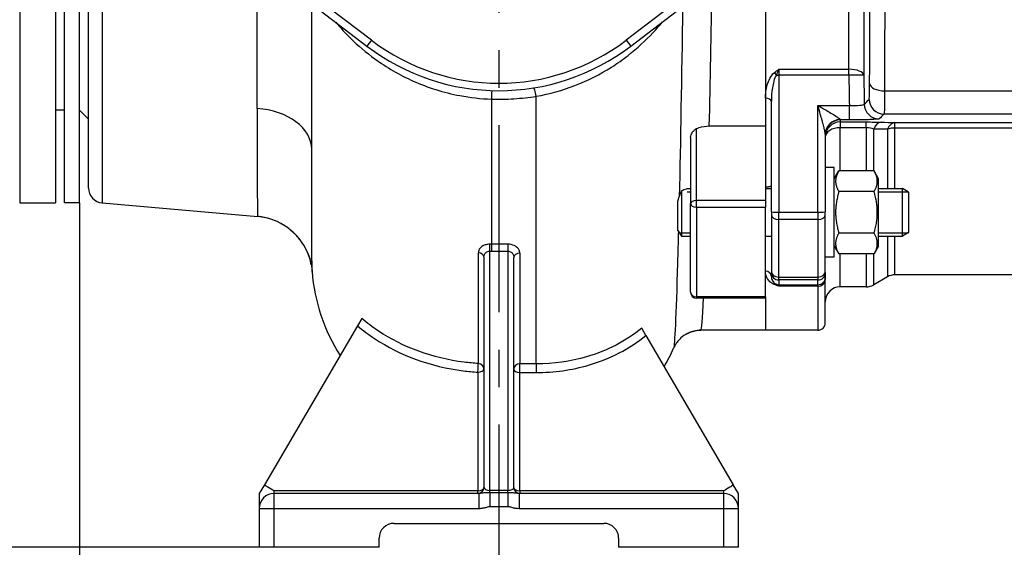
# Model space of a CAD drawing. Header units: millimetres. Extents: x 0 to 5940, y 0 to 4200.
# Tile 16 of 52: x 2385 to 2714, y 1551 to 1728. Entities that reach past the tile are written whole.
import ezdxf

# ---------------------------------------------------------------- set-up
doc = ezdxf.new("R2010")
doc.units = ezdxf.units.MM
doc.header["$LTSCALE"] = 50
doc.linetypes.add('MITTE', pattern=[2, 1.25, -0.25, 0.25, -0.25])
doc.layers.get('DEFPOINTS').update_dxf_attribs({"linetype": 'CONTINUOUS'})
for name, color, linetype in [('02-LINIE-035', 2, 'CONTINUOUS'), ('05-ACHSE', 1, 'MITTE'), ('06-MASSE1', 1, 'CONTINUOUS')]:
    doc.layers.add(name, color=color, linetype=linetype)
doc.styles.add('ACA_NORM', font='ROMANS.SHX')
doc.dimstyles.new('1-10', dxfattribs={"dimscale": 10, "dimtxt": 2.5, "dimasz": 3.5, "dimexe": 1, "dimexo": 0, "dimgap": 1, "dimtad": 1, "dimdec": 0, "dimzin": 0, "dimtxsty": 'ACA_NORM', "dimcen": 0, "dimadec": 0, "dimazin": 0, "dimtfac": 2.4, "dimtdec": 0, "dimtmove": 0, "dimatfit": 3, "dimfxl": 1, "dimtolj": 1, "dimtzin": 0, "dimarcsym": 0})

# ---------------------------------------------------------------- blocks, each defined once
blk = doc.blocks.new('*D2')
at = {"layer": '06-MASSE1', "color": 0, "lineweight": -2}
for p, q in [((3255.15, 1726.36), (3255.15, 1377.93)), ((2545.15, 1539.19), (2545.15, 1377.93)), ((3220.15, 1387.93), (2580.15, 1387.93))]:
    blk.add_line(p, q, dxfattribs=at)
at = {"layer": '06-MASSE1', "color": 0}
for points in [[(2580.15, 1393.77), (2580.15, 1382.1), (2545.15, 1387.93)], [(3220.15, 1393.77), (3220.15, 1382.1), (3255.15, 1387.93)]]:
    blk.add_solid(points, dxfattribs=at)
at = {"layer": 'DEFPOINTS', "color": 0}
for p in [(3255.15, 1726.36), (2545.15, 1539.19), (2545.15, 1387.93)]:
    blk.add_point(p, dxfattribs=at)
at = {"layer": '06-MASSE1', "color": 0, "insert": (2900.15, 1410.43), "char_height": 25, "attachment_point": 5, "style": 'ACA_NORM'}
blk.add_mtext('\\A1;W', dxfattribs=at)
blk = doc.blocks.new('*D1')
at = {"layer": '06-MASSE1', "color": 0, "lineweight": -2}
for p, q in [((2405.15, 1666.36), (2405.15, 1377.93)), ((2545.15, 1539.19), (2545.15, 1377.93)), ((2440.15, 1387.93), (2510.15, 1387.93))]:
    blk.add_line(p, q, dxfattribs=at)
at = {"layer": '06-MASSE1', "color": 0}
for points in [[(2440.15, 1393.77), (2440.15, 1382.1), (2405.15, 1387.93)], [(2510.15, 1393.77), (2510.15, 1382.1), (2545.15, 1387.93)]]:
    blk.add_solid(points, dxfattribs=at)
at = {"layer": 'DEFPOINTS', "color": 0}
for p in [(2405.15, 1666.36), (2545.15, 1539.19), (2545.15, 1387.93)]:
    blk.add_point(p, dxfattribs=at)
at = {"layer": '06-MASSE1', "color": 0, "insert": (2475.15, 1410.43), "char_height": 25, "attachment_point": 5, "style": 'ACA_NORM'}
blk.add_mtext('\\A1;140', dxfattribs=at)
blk = doc.blocks.new('*D5')
at = {"layer": '06-MASSE1', "color": 0, "lineweight": -2}
for p, q in [((2093.89, 1776.36), (2073.89, 1776.36)), ((2083.89, 1586.36), (2083.89, 1741.36)), ((2465.15, 1551.36), (2073.89, 1551.36))]:
    blk.add_line(p, q, dxfattribs=at)
at = {"layer": '06-MASSE1', "color": 0}
for points in [[(2078.06, 1741.36), (2089.72, 1741.36), (2083.89, 1776.36)], [(2078.06, 1586.36), (2089.72, 1586.36), (2083.89, 1551.36)]]:
    blk.add_solid(points, dxfattribs=at)
at = {"layer": 'DEFPOINTS', "color": 0}
for p in [(2083.89, 1776.36), (2093.89, 1776.36), (2465.15, 1551.36)]:
    blk.add_point(p, dxfattribs=at)
at = {"layer": '06-MASSE1', "color": 0, "insert": (2061.39, 1663.86), "char_height": 25, "attachment_point": 5, "rotation": 90, "style": 'ACA_NORM'}
blk.add_mtext('\\A1;225', dxfattribs=at)
blk = doc.blocks.new('*D6')
at = {"layer": '06-MASSE1', "color": 0, "lineweight": -2}
for p, q in [((2083.89, 1586.36), (2083.89, 1621.36)), ((2465.15, 1551.36), (2073.89, 1551.36)), ((2083.89, 1551.36), (2083.89, 1478.36)), ((2465.15, 1478.36), (2073.89, 1478.36)), ((2083.89, 1443.36), (2083.89, 1408.36))]:
    blk.add_line(p, q, dxfattribs=at)
at = {"layer": '06-MASSE1', "color": 0}
for points in [[(2078.06, 1586.36), (2089.72, 1586.36), (2083.89, 1551.36)], [(2078.06, 1443.36), (2089.72, 1443.36), (2083.89, 1478.36)]]:
    blk.add_solid(points, dxfattribs=at)
at = {"layer": 'DEFPOINTS', "color": 0}
for p in [(2465.15, 1551.36), (2083.89, 1478.36), (2465.15, 1478.36)]:
    blk.add_point(p, dxfattribs=at)
at = {"layer": '06-MASSE1', "color": 0, "insert": (2061.39, 1514.86), "char_height": 25, "attachment_point": 5, "rotation": 90, "style": 'ACA_NORM'}
blk.add_mtext('\\A1;73', dxfattribs=at)
blk = doc.blocks.new('*D8')
at = {"layer": '06-MASSE1', "color": 0, "lineweight": -2}
for p, q in [((3730.65, 2177.86), (3730.65, 1264.54)), ((2405.15, 1579.77), (2405.15, 1264.54)), ((3695.65, 1274.54), (2440.15, 1274.54))]:
    blk.add_line(p, q, dxfattribs=at)
at = {"layer": '06-MASSE1', "color": 0}
for points in [[(2440.15, 1280.38), (2440.15, 1268.71), (2405.15, 1274.54)], [(3695.65, 1280.38), (3695.65, 1268.71), (3730.65, 1274.54)]]:
    blk.add_solid(points, dxfattribs=at)
at = {"layer": 'DEFPOINTS', "color": 0}
for p in [(3730.65, 2177.86), (2405.15, 1579.77), (2405.15, 1274.54)]:
    blk.add_point(p, dxfattribs=at)
at = {"layer": '06-MASSE1', "color": 0, "insert": (3067.9, 1297.04), "char_height": 25, "attachment_point": 5, "style": 'ACA_NORM'}
blk.add_mtext('\\A1;1330', dxfattribs=at)

msp = doc.modelspace()

# ---------------------------------------------------------------- linework, layer by layer
at = {"layer": '02-LINIE-035'}
for p, q in [((2385.15, 1886.36), (2385.15, 1666.36)), ((2397.15, 1886.36), (2397.15, 1666.36)), ((2400.15, 1666.36), (2400.15, 1886.36)), ((2405.15, 1666.36), (2405.15, 1886.36)), ((2412.72, 1886.34), (2412.72, 1666.38)), ((2408.15, 1671.36), (2408.15, 1881.36)), ((2502.64, 1720.75), (2451.62, 1759.76)), ((2638.69, 1759.76), (2587.67, 1720.75)), ((2449.33, 1758.36), (2501.12, 1718.76)), ((2589.19, 1718.76), (2640.98, 1758.36)), ((2634.15, 1752.17), (2634.15, 1692.1)), ((2634.15, 1752.17), (2634.15, 1701.33)), ((2464.4, 1697.9), (2464.4, 1740.72)), ((2482.65, 1684.25), (2482.65, 1732.88)), ((2502.64, 1720.75), (2501.12, 1718.76)), ((2587.67, 1720.75), (2589.19, 1718.76)), ((2638.65, 1711.02), (2662, 1711.02)), ((2638.65, 1711.02), (2638.65, 1709.05)), ((2662, 1709.05), (2662, 1711.02)), ((2662, 1709.05), (2638.65, 1709.05)), ((2638.65, 1709.05), (2638.65, 1663.29)), ((2673.96, 1703.81), (2782.15, 1703.81)), ((2542.65, 1701.05), (2542.65, 1652.59)), ((2557.65, 1612.61), (2557.65, 1702)), ((2634.15, 1701.33), (2634.15, 1692.1)), ((2636.15, 1663.38), (2636.15, 1700.35)), ((2400.15, 1697.36), (2397.15, 1697.36)), ((2405.15, 1697.36), (2408.15, 1694.36)), ((2651.65, 1663.29), (2651.65, 1698.92)), ((2651.65, 1698.92), (2662.18, 1698.92)), ((2662.18, 1694.1), (2662.18, 1698.92)), ((2659.15, 1694.1), (2659.15, 1694.21)), ((2662.18, 1694.1), (2659.15, 1694.1)), ((2659.15, 1694.1), (2659.15, 1693.41)), ((2659.15, 1693.41), (2667.81, 1693.41)), ((2659.15, 1693.41), (2659.15, 1691.49)), ((2667.81, 1691.49), (2667.81, 1693.41)), ((2782.15, 1696.07), (2673.77, 1696.07)), ((2677.42, 1693.23), (2749.15, 1693.23)), ((2677.42, 1691.4), (2677.42, 1693.23)), ((2611.15, 1667.16), (2611.15, 1691.19)), ((2615.42, 1692.1), (2634.15, 1692.1)), ((2634.15, 1692.1), (2634.15, 1667.16)), ((2667.81, 1691.49), (2659.15, 1691.49)), ((2659.15, 1677.08), (2659.15, 1691.49)), ((2667.81, 1691.49), (2667.81, 1677.08)), ((2670.31, 1677.08), (2670.31, 1691.05)), ((2674.92, 1690.98), (2674.92, 1671.22)), ((2749.15, 1691.4), (2677.42, 1691.4)), ((2677.42, 1671.22), (2677.42, 1691.4)), ((2609.15, 1688.19), (2609.15, 1666.16)), ((2654.15, 1689.33), (2654.15, 1663.38)), ((2657.15, 1678.22), (2654.15, 1678.22)), ((2657.15, 1648.22), (2657.15, 1678.22)), ((2657.15, 1674.47), (2658.66, 1677.08)), ((2670.45, 1677.08), (2658.66, 1677.08)), ((2671.95, 1674.47), (2670.45, 1677.08)), ((2671.95, 1651.97), (2671.95, 1674.47)), ((2606.18, 1670.36), (2606.18, 1655.22)), ((2608.98, 1671.22), (2609.15, 1671.22)), ((2634.15, 1671.22), (2636.15, 1671.22)), ((2670.45, 1670.15), (2658.66, 1670.15)), ((2671.95, 1671.22), (2679.95, 1671.22)), ((2679.95, 1655.22), (2679.95, 1671.22)), ((2681.95, 1669.99), (2679.95, 1671.22)), ((2604.95, 1657.22), (2604.95, 1666.98)), ((2609.15, 1670.02), (2607.98, 1670.02)), ((2634.15, 1667.16), (2611.15, 1667.16)), ((2611.15, 1664.92), (2611.15, 1667.16)), ((2634.15, 1667.16), (2634.15, 1664.92)), ((2681.92, 1670.02), (2671.95, 1670.02)), ((2681.95, 1669.99), (2681.95, 1656.45)), ((2385.15, 1666.36), (2397.15, 1666.36)), ((2405.15, 1666.36), (2400.15, 1666.36)), ((2412.72, 1666.38), (2464.62, 1661.84)), ((2609.15, 1636.57), (2609.15, 1666.16)), ((2611.15, 1664.92), (2634.15, 1664.92)), ((2611.15, 1664.92), (2611.15, 1635)), ((2634.15, 1635), (2634.15, 1664.92)), ((2636.15, 1663.38), (2636.15, 1662.46)), ((2636.15, 1662.46), (2636.15, 1643.5)), ((2638.65, 1663.29), (2651.65, 1663.29)), ((2638.65, 1660.83), (2638.65, 1663.29)), ((2651.65, 1660.83), (2638.65, 1660.83)), ((2638.65, 1641.6), (2638.65, 1660.83)), ((2651.65, 1663.29), (2651.65, 1660.83)), ((2651.65, 1660.83), (2651.65, 1641.6)), ((2654.15, 1662.46), (2654.15, 1663.38)), ((2654.15, 1643.5), (2654.15, 1662.46)), ((2604.95, 1657.22), (2606.18, 1655.22)), ((2605.44, 1656.43), (2609.15, 1656.43)), ((2606.18, 1655.22), (2609.15, 1655.22)), ((2634.15, 1655.22), (2636.15, 1655.22)), ((2670.45, 1656.29), (2658.66, 1656.29)), ((2671.95, 1656.43), (2681.92, 1656.43)), ((2671.95, 1655.22), (2679.95, 1655.22)), ((2674.92, 1655.22), (2674.92, 1641.69)), ((2677.42, 1642.36), (2677.42, 1655.22)), ((2681.95, 1656.45), (2679.95, 1655.22)), ((2542.65, 1652.59), (2542.65, 1650.26)), ((2548.15, 1652.59), (2542.65, 1652.59)), ((2548.15, 1652.59), (2548.15, 1650.26)), ((2657.15, 1651.97), (2658.66, 1649.36)), ((2671.95, 1651.97), (2670.45, 1649.36)), ((2538.3, 1612.74), (2538.3, 1649.7)), ((2540.15, 1648.33), (2540.15, 1571.36)), ((2542.15, 1570.37), (2542.15, 1650.26)), ((2542.65, 1650.26), (2548.15, 1650.26)), ((2548.15, 1650.26), (2548.15, 1570.37)), ((2550.15, 1571.36), (2550.15, 1648.18)), ((2552.15, 1649.56), (2552.15, 1612.61)), ((2657.15, 1648.22), (2654.15, 1648.22)), ((2670.45, 1649.36), (2658.66, 1649.36)), ((2659.15, 1638.36), (2659.15, 1649.36)), ((2667.81, 1649.36), (2667.81, 1638.36)), ((2670.31, 1639.03), (2670.31, 1649.36)), ((2636.15, 1643.5), (2636.15, 1643.14)), ((2636.15, 1641.85), (2636.15, 1643.14)), ((2638.65, 1641.6), (2651.65, 1641.6)), ((2638.65, 1640.64), (2638.65, 1641.6)), ((2651.65, 1640.64), (2638.65, 1640.64)), ((2638.65, 1640.64), (2638.65, 1639.04)), ((2651.65, 1641.6), (2651.65, 1640.64)), ((2651.65, 1639.04), (2651.65, 1640.64)), ((2654.15, 1643.14), (2654.15, 1643.5)), ((2654.15, 1643.14), (2654.15, 1641.54)), ((2654.15, 1641.54), (2654.15, 1640.82)), ((2654.15, 1626.36), (2654.15, 1640.82)), ((2674.92, 1641.69), (2670.31, 1639.03)), ((2766.75, 1642.36), (2677.42, 1642.36)), ((2638.65, 1639.04), (2651.65, 1639.04)), ((2638.65, 1639.04), (2638.65, 1638.56)), ((2651.65, 1638.56), (2638.65, 1638.56)), ((2651.65, 1638.56), (2651.65, 1639.04)), ((2651.65, 1638.56), (2651.65, 1623.86)), ((2667.81, 1638.36), (2659.15, 1638.36)), ((2634.15, 1635), (2611.15, 1635)), ((2611.15, 1635), (2611.15, 1634.57)), ((2634.15, 1634.57), (2611.15, 1634.57)), ((2634.15, 1635), (2634.15, 1634.57)), ((2634.15, 1634.57), (2634.15, 1623.86)), ((2634.15, 1634.57), (2634.15, 1623.86)), ((2499.38, 1627.77), (2497.97, 1625.37)), ((2497.97, 1625.37), (2466.87, 1572.28)), ((2594.25, 1622.1), (2592.84, 1624.5)), ((2594.25, 1622.1), (2623.44, 1572.28)), ((2634.15, 1623.86), (2612.64, 1623.86)), ((2651.65, 1623.86), (2634.15, 1623.86)), ((2552.15, 1609.71), (2552.15, 1612.61)), ((2557.65, 1612.61), (2552.15, 1612.61)), ((2557.65, 1612.61), (2557.65, 1609.71)), ((2538.15, 1609.84), (2538.15, 1570.21)), ((2552.15, 1570.21), (2552.15, 1609.71)), ((2552.15, 1609.71), (2557.65, 1609.71)), ((2466.87, 1572.28), (2465.15, 1569.36)), ((2625.15, 1569.36), (2623.44, 1572.28)), ((2465.15, 1569.36), (2465.15, 1564.36)), ((2470.15, 1569.36), (2470.15, 1570.21)), ((2538.15, 1570.21), (2470.15, 1570.21)), ((2538.42, 1569.36), (2470.15, 1569.36)), ((2470.15, 1564.36), (2470.15, 1569.36)), ((2538.15, 1569.36), (2538.15, 1570.21)), ((2538.42, 1569.36), (2538.42, 1564.36)), ((2548.15, 1570.37), (2542.15, 1570.37)), ((2542.15, 1569.54), (2542.15, 1570.37)), ((2548.15, 1569.54), (2542.15, 1569.54)), ((2542.15, 1569.54), (2542.15, 1565.01)), ((2548.15, 1569.54), (2548.15, 1570.37)), ((2548.15, 1569.54), (2548.15, 1565.01)), ((2620.15, 1569.36), (2551.89, 1569.36)), ((2551.89, 1569.36), (2551.89, 1564.36)), ((2552.15, 1570.21), (2552.15, 1569.36)), ((2620.15, 1570.21), (2552.15, 1570.21)), ((2620.15, 1570.21), (2620.15, 1569.36)), ((2620.15, 1569.36), (2620.15, 1564.36)), ((2625.15, 1564.36), (2625.15, 1569.36)), ((2542.15, 1565.01), (2548.15, 1565.01)), ((2465.15, 1564.36), (2465.15, 1551.36)), ((2465.15, 1564.36), (2470.15, 1564.36)), ((2470.15, 1564.36), (2538.42, 1564.36)), ((2470.15, 1551.36), (2470.15, 1564.36)), ((2551.89, 1564.36), (2620.15, 1564.36)), ((2620.15, 1564.36), (2625.15, 1564.36)), ((2620.15, 1564.36), (2620.15, 1551.36)), ((2625.15, 1551.36), (2625.15, 1564.36)), ((2510.15, 1559.36), (2580.15, 1559.36)), ((2505.15, 1551.36), (2505.15, 1554.36)), ((2585.15, 1554.36), (2585.15, 1551.36)), ((2470.15, 1551.36), (2465.15, 1551.36)), ((2505.15, 1551.36), (2470.15, 1551.36)), ((2620.15, 1551.36), (2585.15, 1551.36)), ((2625.15, 1551.36), (2620.15, 1551.36))]:
    msp.add_line(p, q, dxfattribs=at)
for centre, radius, start, end in [((2545.15, 1776.36), 70, 232.6006, 307.3994), ((2545.15, 1776.36), 72.5, 232.6006, 307.3994), ((2413.15, 1671.36), 5, 180, 265), ((2542.65, 1647.83), 60, 184.1952, 212.6791), ((2677.42, 1637.36), 5, 90, 120), ((2659.15, 1633.36), 5, 90, 180), ((2667.81, 1643.36), 5, 270, 300), ((2611.15, 1636.57), 2, 180, 270), ((2651.65, 1626.36), 2.5, 270, 0), ((2557.65, 1637.83), 50, 328.5621, 336.5066), ((2470.15, 1564.36), 5, 90, 180), ((2538.15, 1571.36), 2, 270, 0), ((2552.15, 1571.36), 2, 180, 270), ((2620.15, 1564.36), 5, 0, 90), ((2510.15, 1554.36), 5, 90, 180), ((2580.15, 1554.36), 5, 0, 90)]:
    msp.add_arc(centre, radius, start, end, dxfattribs=at)
for centre, major_axis, ratio, start_param, end_param in [((2637.11, 1708.99), (1.26, -1.55), 0.292558, 1.378031, 1.915679), ((2662, 1708.88), (5, 0), 0.428436, 0.038634, 1.570371), ((2638.65, 1709.14), (2.5, 0), 0.034899, 4.361619, 4.712389), ((2662, 1708.88), (5, 0.08), 0.034895, 0.034928, 1.570226), ((2664.14, 1736.19), (-0.77, 93.07), 0.026571, 1.866389, 1.982535), ((2542.65, 1698.9), (0.16, 5), 0.015393, 0, 1.125776), ((2557.65, 1699.87), (-0.81, 4.93), 0.07571, 5.146214, 6.283185), ((2673.96, 1706.23), (-5, 0), 0.483671, 0.039884, 1.571182), ((2634.15, 1700.35), (2, 0), 0.491963, 0, 1.570796), ((2673.77, 1701.07), (3.57, -3.5), 0.998807, 3.937737, 5.487041), ((2462.65, 1684.25), (20, 0), 0.685198, 0, 1.48353), ((2672.16, 1699.43), (3.57, -3.5), 0.998808, 3.93803, 5.486748), ((2659.15, 1689.33), (-5, 0), 0.976381, 4.712389, 6.283185), ((2659.15, 1689.1), (-5, 0), 0.999391, 4.712389, 6.283185), ((2659.15, 1688.42), (-5, 0), 0.999391, 4.712389, 6.283185), ((2672.81, 1688.36), (0.13, 5), 0.603803, 0.043795, 1.018579), ((2677.42, 1688.23), (0.13, 5), 0.609243, 0.044025, 1.005768), ((2659.15, 1688.42), (-5, 0), 0.61497, 4.712389, 6.283185), ((2677.42, 1688.23), (-5, 0), 0.63399, 4.712389, 5.235988), ((2611.15, 1666.16), (-2, 0), 0.5, 4.712389, 6.283185), ((2611.15, 1666.16), (-2, 0), 0.619112, 0, 1.570796), ((2462.88, 1641.91), (-19.98, 0.89), 0.999987, 3.594593, 4.669653), ((2638.65, 1663.38), (-2.5, 0), 0.034899, 0, 1.570796), ((2638.65, 1662.46), (-2.5, 0), 0.650865, 0, 1.570796), ((2651.65, 1663.38), (2.5, 0), 0.034899, 4.712389, 6.283185), ((2651.65, 1662.46), (2.5, 0), 0.650865, 4.712389, 6.283185), ((2542.15, 1651.25), (-0.01, -2), 0.004192, 1.053506, 2.310907), ((2538.15, 1648.33), (2, 0), 0.689432, 0, 1.498152), ((2552.15, 1648.18), (-2, 0), 0.68961, 4.712389, 6.283185), ((2634.15, 1641.85), (2, 0), 0.870616, 0, 1.570796), ((2638.65, 1643.5), (-2.5, 0), 0.759194, 0, 1.570796), ((2638.65, 1643.14), (-2.5, 0), 0.999391, 0, 1.570796), ((2651.65, 1643.5), (2.5, 0), 0.759194, 4.712389, 6.283185), ((2651.65, 1643.14), (2.5, 0), 0.999391, 4.712389, 6.283185), ((2651.65, 1641.54), (2.5, 0), 0.999391, 4.712389, 6.283185), ((2651.65, 1640.82), (2.5, 0), 0.903572, 4.712389, 6.283185), ((2637.11, 1637.32), (0.73, 1.86), 0.603842, 0.041128, 0.578776), ((2638.65, 1641.54), (2.5, 0), 0.999391, 4.361619, 4.712389), ((2611.15, 1636.57), (-2, 0), 0.785302, 0, 1.570796), ((2538.15, 1610.99), (0.12, 2), 0.041992, 4.100825, 5.779704), ((2538.15, 1610.99), (2, 0), 0.575177, 4.712389, 6.283185), ((2538.15, 1610.99), (2, 0), 0.87544, 0, 1.498152), ((2552.15, 1610.86), (-2, 0), 0.875397, 4.712389, 6.283185), ((2552.15, 1610.86), (-2, 0), 0.575177, 0, 1.570796), ((2538.15, 1571.36), (2, 0), 0.575177, 4.712389, 6.283185), ((2542.15, 1571.36), (-2, 0), 0.49454, 0, 1.570796), ((2548.15, 1571.36), (-2, 0), 0.49454, 1.570796, 3.141593), ((2552.15, 1571.36), (-2, 0), 0.575177, 0, 1.570796)]:
    msp.add_ellipse(centre, major_axis=major_axis, ratio=ratio, start_param=start_param, end_param=end_param, dxfattribs=at)
for points, knots in [([(2673.96, 1848.91), (2673.97, 1837.76), (2673.97, 1826.07), (2673.98, 1813.87), (2673.98, 1807.76), (2673.98, 1801.48), (2673.98, 1795.2), (2673.98, 1788.92), (2673.98, 1782.64), (2673.98, 1776.36), (2673.98, 1770.08), (2673.98, 1763.8), (2673.98, 1757.52), (2673.98, 1751.24), (2673.98, 1744.96), (2673.98, 1738.86), (2673.97, 1726.65), (2673.97, 1714.96), (2673.96, 1703.81)], [0, 0, 0, 0, 0.25, 0.25, 0.25, 0.375, 0.375, 0.375, 0.5, 0.5, 0.5, 0.625, 0.625, 0.625, 0.75, 0.75, 0.75, 1, 1, 1, 1]), ([(2668.96, 1706.13), (2668.97, 1716.93), (2668.98, 1728.24), (2668.98, 1740.06), (2668.98, 1745.97), (2668.98, 1752.05), (2668.98, 1758.13), (2668.99, 1764.2), (2668.99, 1770.28), (2668.99, 1776.36), (2668.99, 1782.44), (2668.99, 1788.52), (2668.98, 1794.6), (2668.98, 1800.68), (2668.98, 1806.75), (2668.98, 1812.66), (2668.98, 1824.47), (2668.97, 1835.78), (2668.96, 1846.58)], [0, 0, 0, 0, 0.25, 0.25, 0.25, 0.375, 0.375, 0.375, 0.5, 0.5, 0.5, 0.624995, 0.624995, 0.624995, 0.749993, 0.749993, 0.749993, 1, 1, 1, 1]), ([(2662, 1711.02), (2661.99, 1721.27), (2661.98, 1731.87), (2661.98, 1742.79), (2661.97, 1748.26), (2661.97, 1753.8), (2661.97, 1759.43), (2661.97, 1765.07), (2661.97, 1770.7), (2661.97, 1776.3), (2661.97, 1787.51), (2661.97, 1798.64), (2661.98, 1809.69), (2661.98, 1820.74), (2661.99, 1831.44), (2662, 1841.69)], [0, 0, 0, 0, 0.25, 0.25, 0.25, 0.375, 0.375, 0.375, 0.5, 0.5, 0.5, 0.75, 0.75, 0.75, 1, 1, 1, 1]), ([(2666.99, 1843.75), (2666.98, 1833.18), (2666.98, 1822.14), (2666.97, 1810.74), (2666.97, 1799.34), (2666.97, 1787.86), (2666.97, 1776.3), (2666.97, 1770.52), (2666.97, 1764.71), (2666.97, 1758.9), (2666.97, 1753.09), (2666.97, 1747.37), (2666.97, 1741.74), (2666.98, 1730.47), (2666.98, 1719.54), (2666.99, 1708.97)], [0, 0, 0, 0, 0.249987, 0.249987, 0.249987, 0.499999, 0.499999, 0.499999, 0.625005, 0.625005, 0.625005, 0.75, 0.75, 0.75, 1, 1, 1, 1]), ([(2490.73, 1726.71), (2492.21, 1724.93), (2493.87, 1723.11), (2498.1, 1718.96), (2500.81, 1716.64), (2507.62, 1711.69), (2511.91, 1709.16), (2521.44, 1704.91), (2526.71, 1703.24), (2535.61, 1701.56), (2539.13, 1701.17), (2542.65, 1701.05)], [-7.000058, -7.000058, -7.000058, -7.000058, -5.998739, -5.998739, -4.674995, -4.674995, -2.957316, -2.957316, -1.146738, -1.146738, 0, 0, 0, 0]), ([(2557.65, 1702), (2562.05, 1702.77), (2566.4, 1703.98), (2574.88, 1707.25), (2578.99, 1709.34), (2584.71, 1712.97), (2586.58, 1714.29), (2591.4, 1718.05), (2594.16, 1720.61), (2597.75, 1724.43), (2598.83, 1725.68), (2599.84, 1726.9)], [-7.836818, -7.836818, -7.836818, -7.836818, -6.364555, -6.364555, -4.8351, -4.8351, -4.0452, -4.0452, -2.675304, -2.675304, -2.01948, -2.01948, -2.01948, -2.01948]), ([(2634.15, 1701.33), (2634.15, 1702.84), (2634.36, 1704.33), (2634.78, 1705.79), (2635, 1706.52), (2635.27, 1707.26), (2635.64, 1707.96), (2636.01, 1708.66), (2636.46, 1709.34), (2637.11, 1709.87)], [0, 0, 0, 0, 0.5, 0.5, 0.5, 0.75, 0.75, 0.75, 1, 1, 1, 1]), ([(2637.11, 1709.87), (2637.6, 1710.26), (2638.12, 1710.64), (2638.64, 1711.01), (2638.65, 1711.02), (2638.65, 1711.02), (2638.65, 1711.02)], [0, 0, 0, 0, 0.99332, 0.99332, 0.99332, 1, 1, 1, 1]), ([(2638.65, 1711.02), (2638.65, 1711.02), (2638.65, 1711.01), (2638.65, 1711.01), (2638.37, 1710.39), (2638.08, 1709.73), (2637.8, 1709.06)], [0, 0, 0, 0, 0.00645, 0.00645, 0.00645, 1, 1, 1, 1]), ([(2637.8, 1709.06), (2637.39, 1708.47), (2637.17, 1707.78), (2636.98, 1707.11), (2636.97, 1707.06), (2636.95, 1707.02), (2636.94, 1706.97), (2636.75, 1706.29), (2636.61, 1705.59), (2636.5, 1704.9), (2636.5, 1704.86), (2636.49, 1704.82), (2636.48, 1704.78), (2636.26, 1703.31), (2636.15, 1701.83), (2636.15, 1700.35)], [0, 0, 0, 0, 0.234382, 0.234382, 0.234382, 0.25, 0.25, 0.25, 0.486601, 0.486601, 0.486601, 0.5, 0.5, 0.5, 1, 1, 1, 1]), ([(2668.77, 1700.97), (2668.83, 1701.03), (2668.88, 1701.55), (2668.91, 1702.44), (2668.93, 1702.84), (2668.94, 1703.32), (2668.95, 1703.87), (2668.96, 1704.54), (2668.96, 1705.3), (2668.96, 1706.13)], [0, 0, 0, 0, 0.499378, 0.499378, 0.499378, 0.724627, 0.724627, 0.724627, 1, 1, 1, 1]), ([(2673.96, 1703.81), (2673.96, 1701.53), (2673.94, 1699.61), (2673.91, 1698.28), (2673.87, 1696.94), (2673.83, 1696.16), (2673.77, 1696.07)], [0, 0, 0, 0, 0.499805, 0.499805, 0.499805, 1, 1, 1, 1]), ([(2542.65, 1701.05), (2545.16, 1700.97), (2547.68, 1701.01), (2552.69, 1701.33), (2555.18, 1701.61), (2557.65, 1702)], [-1.50675, -1.50675, -1.50675, -1.50675, -0.753375, -0.753375, 0, 0, 0, 0]), ([(2464.4, 1697.9), (2464.4, 1689.55), (2464.42, 1682.39), (2464.48, 1670.46), (2464.52, 1666.04), (2464.58, 1662.51), (2464.6, 1661.87), (2464.62, 1661.84)], [-26.289948, -26.289948, -26.289948, -26.289948, -22.254022, -22.254022, -17.768744, -17.768744, -15.391489, -15.391489, -15.391489, -15.391489]), ([(2651.65, 1698.92), (2652.5, 1698.43), (2653.34, 1697.95), (2654.16, 1697.48), (2654.79, 1697.11), (2655.43, 1696.74), (2656.04, 1696.38), (2656.19, 1696.29), (2656.34, 1696.2), (2656.48, 1696.12), (2657.02, 1695.79), (2657.55, 1695.48), (2658.02, 1695.17), (2658.13, 1695.1), (2658.24, 1695.02), (2658.35, 1694.95), (2658.79, 1694.65), (2659.15, 1694.36), (2659.15, 1694.21)], [0, 0, 0, 0, 0.282947, 0.282947, 0.282947, 0.5, 0.5, 0.5, 0.553468, 0.553468, 0.553468, 0.75, 0.75, 0.75, 0.797842, 0.797842, 0.797842, 1, 1, 1, 1]), ([(2654.15, 1689.33), (2654.15, 1689.65), (2654.06, 1690.09), (2653.96, 1690.54), (2653.95, 1690.61), (2653.93, 1690.68), (2653.92, 1690.75), (2653.91, 1690.8), (2653.9, 1690.84), (2653.89, 1690.89), (2653.84, 1691.08), (2653.79, 1691.27), (2653.75, 1691.46), (2653.6, 1692.05), (2653.43, 1692.66), (2653.26, 1693.27), (2653.21, 1693.48), (2653.15, 1693.69), (2653.09, 1693.89), (2652.9, 1694.6), (2652.69, 1695.31), (2652.49, 1696.02), (2652.21, 1696.98), (2651.93, 1697.95), (2651.65, 1698.92)], [0, 0, 0, 0, 0.151458, 0.151458, 0.151458, 0.174623, 0.174623, 0.174623, 0.189563, 0.189563, 0.189563, 0.25, 0.25, 0.25, 0.437254, 0.437254, 0.437254, 0.5, 0.5, 0.5, 0.712215, 0.712215, 0.712215, 1, 1, 1, 1]), ([(2662.18, 1698.92), (2663.48, 1698.89), (2664.74, 1698.92), (2666.57, 1699.07), (2667.12, 1699.19), (2667.17, 1699.33)], [0, 0, 0, 0, 0.5, 0.5, 1, 1, 1, 1]), ([(2672.16, 1694.43), (2672.07, 1694.34), (2670.96, 1694.26), (2669.13, 1694.19), (2667.29, 1694.13), (2664.76, 1694.1), (2662.18, 1694.1)], [0, 0, 0, 0, 0.5, 0.5, 0.5, 1, 1, 1, 1]), ([(2609.15, 1688.19), (2609.15, 1688.19), (2609.15, 1688.2), (2609.15, 1688.2), (2609.15, 1688.21), (2609.15, 1688.22), (2609.16, 1688.23), (2609.16, 1688.25), (2609.16, 1688.26), (2609.16, 1688.28), (2609.16, 1688.3), (2609.17, 1688.44), (2609.19, 1688.56), (2609.28, 1688.94), (2609.38, 1689.2), (2609.62, 1689.7), (2609.78, 1689.95), (2610.18, 1690.47), (2610.44, 1690.74), (2610.87, 1691.04), (2611.01, 1691.12), (2611.15, 1691.19)], [-0.4758498, -0.4758498, -0.4758498, -0.4758498, -0.4757085, -0.4757085, -0.4729926, -0.4729926, -0.4705151, -0.4705151, -0.4673175, -0.4673175, -0.4606778, -0.4606778, -0.4186502, -0.4186502, -0.3323983, -0.3323983, -0.2465763, -0.2465763, -0.1364584, -0.1364584, -0.088241, -0.088241, -0.088241, -0.088241]), ([(2611.15, 1691.19), (2611.43, 1691.31), (2611.71, 1691.42), (2613.08, 1691.9), (2614.24, 1692.1), (2615.42, 1692.1)], [-0.4450308, -0.4450308, -0.4450308, -0.4450308, -0.3524698, -0.3524698, 0, 0, 0, 0]), ([(2482.82, 1643.44), (2482.8, 1643.6), (2482.79, 1644.25), (2482.75, 1647.94), (2482.71, 1652.9), (2482.67, 1666.45), (2482.65, 1674.64), (2482.65, 1684.25)], [15.737534, 15.737534, 15.737534, 15.737534, 17.768744, 17.768744, 22.254022, 22.254022, 26.289948, 26.289948, 26.289948, 26.289948]), ([(2605.38, 1668.36), (2605.43, 1668.54), (2605.49, 1668.71), (2605.67, 1669.2), (2605.79, 1669.51), (2606, 1669.98), (2606.08, 1670.14), (2606.16, 1670.32), (2606.17, 1670.34), (2606.18, 1670.36)], [-0.6464318, -0.6464318, -0.6464318, -0.6464318, -0.5881858, -0.5881858, -0.4825965, -0.4825965, -0.4280073, -0.4280073, -0.4209226, -0.4209226, -0.4209226, -0.4209226]), ([(2606.18, 1670.36), (2606.63, 1670.75), (2607.17, 1670.98), (2608.16, 1671.19), (2608.56, 1671.22), (2608.98, 1671.22)], [-1.0253425, -1.0253425, -1.0253425, -1.0253425, -0.7898438, -0.7898438, -0.6433496, -0.6433496, -0.6433496, -0.6433496]), ([(2634.15, 1671.68), (2634.23, 1671.68), (2634.3, 1671.68), (2634.52, 1671.69), (2634.66, 1671.71), (2634.98, 1671.75), (2635.15, 1671.79), (2635.52, 1671.87), (2635.72, 1671.92), (2636.04, 1671.98), (2636.14, 1671.98), (2636.15, 1671.94), (2636.15, 1671.94), (2636.15, 1671.94)], [0.7354672, 0.7354672, 0.7354672, 0.7354672, 0.7615757, 0.7615757, 0.8141673, 0.8141673, 0.8899261, 0.8899261, 1.0068289, 1.0068289, 1.136523, 1.136523, 1.142617, 1.142617, 1.142617, 1.142617]), ([(2482.51, 1645.73), (2482.39, 1646.34), (2482.31, 1647.07), (2481.18, 1650.04), (2480.73, 1651.38), (2478.41, 1654.56), (2477.58, 1655.57), (2475.56, 1657.41), (2474.6, 1658.18), (2471.59, 1660.04), (2469.17, 1661.11), (2465.8, 1661.71), (2465.21, 1661.78), (2464.62, 1661.84)], [35.04358824, 35.04358824, 35.04358824, 35.04358824, 35.05030096, 35.05030096, 35.05368661, 35.05368661, 35.05494324, 35.05494324, 35.05574562, 35.05574562, 35.05696151, 35.05696151, 35.05720917, 35.05720917, 35.05720917, 35.05720917]), ([(2605.1, 1657.05), (2605, 1653.24), (2604.91, 1649.68), (2604.29, 1628.62), (2603.81, 1618.6), (2603.51, 1617.9)], [31.024398, 31.024398, 31.024398, 31.024398, 32.78274, 32.78274, 42.282358, 42.282358, 42.282358, 42.282358]), ([(2542.17, 1652.6), (2541.91, 1652.6), (2541.65, 1652.58), (2540.99, 1652.49), (2540.61, 1652.38), (2539.68, 1652), (2539.2, 1651.65), (2538.49, 1650.78), (2538.3, 1650.24), (2538.3, 1649.7)], [0, 0, 0, 0, 0.079664, 0.079664, 0.2071265, 0.2071265, 0.4110663, 0.4110663, 0.6373122, 0.6373122, 0.6373122, 0.6373122]), ([(2542.65, 1652.59), (2542.63, 1652.59), (2542.61, 1652.59), (2542.56, 1652.59), (2542.53, 1652.59), (2542.45, 1652.59), (2542.39, 1652.59), (2542.29, 1652.6), (2542.23, 1652.6), (2542.17, 1652.6)], [0, 0, 0, 0, 0.00625006, 0.00625006, 0.01625015, 0.01625015, 0.03225029, 0.03225029, 0.05000045, 0.05000045, 0.05000045, 0.05000045]), ([(2552.15, 1649.56), (2552.15, 1649.75), (2552.13, 1649.94), (2552, 1650.44), (2551.86, 1650.73), (2551.34, 1651.45), (2550.88, 1651.83), (2549.68, 1652.42), (2548.91, 1652.59), (2548.15, 1652.59)], [0, 0, 0, 0, 0.0801102, 0.0801102, 0.2082865, 0.2082865, 0.4133686, 0.4133686, 0.6408816, 0.6408816, 0.6408816, 0.6408816]), ([(2481.23, 1649.86), (2482.01, 1648.06), (2482.17, 1647.24), (2482.52, 1645.77), (2482.59, 1645.33), (2482.69, 1644.64), (2482.72, 1644.42), (2482.76, 1644.04), (2482.78, 1643.9), (2482.8, 1643.66), (2482.81, 1643.57), (2482.81, 1643.48), (2482.81, 1643.46), (2482.82, 1643.44)], [15.3869573, 15.3869573, 15.3869573, 15.3869573, 15.4422556, 15.4422556, 15.512371, 15.512371, 15.579521, 15.579521, 15.6496365, 15.6496365, 15.7197519, 15.7197519, 15.7375345, 15.7375345, 15.7375345, 15.7375345]), ([(2540.15, 1648.33), (2540.15, 1648.7), (2540.25, 1649.06), (2540.62, 1649.64), (2540.87, 1649.87), (2541.35, 1650.12), (2541.55, 1650.19), (2541.89, 1650.25), (2542.02, 1650.26), (2542.15, 1650.26)], [-0.6373122, -0.6373122, -0.6373122, -0.6373122, -0.4110663, -0.4110663, -0.2071265, -0.2071265, -0.079664, -0.079664, 0, 0, 0, 0]), ([(2542.15, 1650.26), (2542.21, 1650.26), (2542.27, 1650.26), (2542.39, 1650.26), (2542.44, 1650.26), (2542.53, 1650.26), (2542.56, 1650.26), (2542.61, 1650.26), (2542.63, 1650.26), (2542.65, 1650.26)], [-0.05000045, -0.05000045, -0.05000045, -0.05000045, -0.03225029, -0.03225029, -0.01625015, -0.01625015, -0.00625006, -0.00625006, 0, 0, 0, 0]), ([(2548.15, 1650.26), (2548.53, 1650.26), (2548.92, 1650.14), (2549.52, 1649.73), (2549.75, 1649.47), (2550.01, 1648.98), (2550.08, 1648.78), (2550.14, 1648.44), (2550.15, 1648.31), (2550.15, 1648.18)], [-0.6408816, -0.6408816, -0.6408816, -0.6408816, -0.4133686, -0.4133686, -0.2082865, -0.2082865, -0.0801102, -0.0801102, 0, 0, 0, 0]), ([(2637.11, 1639.12), (2636.45, 1639.37), (2636.02, 1639.7), (2635.65, 1640.05), (2635.28, 1640.4), (2635.01, 1640.77), (2634.79, 1641.15), (2634.36, 1641.92), (2634.15, 1642.74), (2634.15, 1643.59)], [0, 0, 0, 0, 0.25, 0.25, 0.25, 0.5, 0.5, 0.5, 1, 1, 1, 1]), ([(2636.15, 1641.85), (2636.15, 1641.36), (2636.26, 1640.89), (2636.49, 1640.45), (2636.49, 1640.43), (2636.5, 1640.42), (2636.51, 1640.41), (2636.62, 1640.2), (2636.76, 1639.99), (2636.94, 1639.79), (2636.96, 1639.78), (2636.97, 1639.77), (2636.98, 1639.75), (2637.17, 1639.55), (2637.39, 1639.36), (2637.8, 1639.19)], [0, 0, 0, 0, 0.5, 0.5, 0.5, 0.515316, 0.515316, 0.515316, 0.75, 0.75, 0.75, 0.766696, 0.766696, 0.766696, 1, 1, 1, 1]), ([(2638.65, 1638.56), (2638.65, 1638.56), (2638.65, 1638.57), (2638.64, 1638.57), (2638.12, 1638.74), (2637.6, 1638.92), (2637.11, 1639.12)], [0, 0, 0, 0, 0.00668, 0.00668, 0.00668, 1, 1, 1, 1]), ([(2637.8, 1639.19), (2638.08, 1639.07), (2638.37, 1638.86), (2638.65, 1638.57), (2638.65, 1638.57), (2638.65, 1638.56), (2638.65, 1638.56)], [0, 0, 0, 0, 0.99355, 0.99355, 0.99355, 1, 1, 1, 1]), ([(2538.3, 1612.74), (2536.72, 1612.83), (2535.13, 1612.98), (2523.11, 1614.5), (2513.13, 1618.12), (2502.96, 1624.89), (2501.11, 1626.28), (2499.38, 1627.77)], [0, 0, 0, 0, 0.492075, 0.492075, 3.747305, 3.747305, 4.520869, 4.520869, 4.520869, 4.520869]), ([(2497.97, 1625.37), (2499.75, 1623.84), (2501.65, 1622.41), (2512.14, 1615.41), (2522.46, 1611.66), (2534.88, 1610.09), (2536.52, 1609.94), (2538.15, 1609.84)], [-4.515734, -4.515734, -4.515734, -4.515734, -3.747305, -3.747305, -0.492075, -0.492075, 0, 0, 0, 0]), ([(2592.84, 1624.5), (2587.65, 1620.28), (2581.31, 1617), (2569.08, 1613.43), (2563.32, 1612.61), (2557.65, 1612.61)], [13.245892, 13.245892, 13.245892, 13.245892, 15.516871, 15.516871, 17.284641, 17.284641, 17.284641, 17.284641]), ([(2557.65, 1609.71), (2563.55, 1609.71), (2569.54, 1610.56), (2582.26, 1614.29), (2588.85, 1617.7), (2594.25, 1622.1)], [-17.284641, -17.284641, -17.284641, -17.284641, -15.516871, -15.516871, -13.245999, -13.245999, -13.245999, -13.245999]), ([(2610.2, 1623.56), (2609.16, 1623.29), (2608.26, 1622.89), (2606.65, 1621.93), (2606.02, 1621.38), (2605.06, 1620.41), (2604.74, 1619.99), (2604.23, 1619.26), (2604.04, 1618.96), (2603.75, 1618.43), (2603.65, 1618.21), (2603.54, 1617.97), (2603.53, 1617.93), (2603.51, 1617.9)], [-42.6519244, -42.6519244, -42.6519244, -42.6519244, -42.5928957, -42.5928957, -42.5189824, -42.5189824, -42.4450692, -42.4450692, -42.3711559, -42.3711559, -42.2972426, -42.2972426, -42.282358, -42.282358, -42.282358, -42.282358]), ([(2607.68, 1622.54), (2607.97, 1622.71), (2608.28, 1622.86), (2609.59, 1623.44), (2610.79, 1623.76), (2612.23, 1623.85), (2612.44, 1623.86), (2612.64, 1623.86)], [42.170118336, 42.170118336, 42.170118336, 42.170118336, 42.172155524, 42.172155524, 42.178053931, 42.178053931, 42.179014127, 42.179014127, 42.179014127, 42.179014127]), ([(2612.64, 1623.86), (2612.63, 1623.86), (2612.63, 1623.86), (2611.81, 1623.86), (2610.99, 1623.75), (2610.2, 1623.56)], [-1.1626686, -1.1626686, -1.1626686, -1.1626686, -1.1608815, -1.1608815, -0.9155392, -0.9155392, -0.9155392, -0.9155392]), ([(2470.15, 1570.21), (2469.48, 1570.56), (2468.73, 1570.94), (2467.62, 1571.67), (2467.22, 1571.97), (2466.87, 1572.28)], [0, 0, 0, 0, 0.2408513, 0.2408513, 0.3908869, 0.3908869, 0.3908869, 0.3908869]), ([(2623.44, 1572.28), (2623.09, 1571.97), (2622.69, 1571.67), (2621.58, 1570.94), (2620.83, 1570.56), (2620.15, 1570.21)], [2.7661557, 2.7661557, 2.7661557, 2.7661557, 2.9161912, 2.9161912, 3.1570426, 3.1570426, 3.1570426, 3.1570426]), ([(2542.15, 1569.54), (2539.93, 1569.54), (2539.9, 1569.49), (2539.28, 1569.43), (2539.09, 1569.4), (2538.8, 1569.37), (2538.69, 1569.37), (2538.54, 1569.36), (2538.48, 1569.36), (2538.42, 1569.36)], [-0.3795117, -0.3795117, -0.3795117, -0.3795117, -0.244785, -0.244785, -0.1233413, -0.1233413, -0.047439, -0.047439, 0, 0, 0, 0]), ([(2551.89, 1569.36), (2551.75, 1569.36), (2551.61, 1569.37), (2551.29, 1569.39), (2551.12, 1569.42), (2550.74, 1569.46), (2550.57, 1569.48), (2550.16, 1569.5), (2549.97, 1569.52), (2549.49, 1569.53), (2549.26, 1569.54), (2548.7, 1569.54), (2548.43, 1569.54), (2548.15, 1569.54)], [-0.379521, -0.379521, -0.379521, -0.379521, -0.2676936, -0.2676936, -0.1567258, -0.1567258, -0.0873709, -0.0873709, -0.0440241, -0.0440241, -0.0169323, -0.0169323, 0, 0, 0, 0]), ([(2538.42, 1564.36), (2538.58, 1564.36), (2538.74, 1564.36), (2539.15, 1564.39), (2539.4, 1564.41), (2540.06, 1564.51), (2540.45, 1564.6), (2541.28, 1564.82), (2541.71, 1565.01), (2542.15, 1565.01)], [0, 0, 0, 0, 0.047439, 0.047439, 0.1233413, 0.1233413, 0.244785, 0.244785, 0.3795117, 0.3795117, 0.3795117, 0.3795117]), ([(2548.15, 1565.01), (2548.21, 1565.01), (2548.27, 1565), (2548.41, 1564.98), (2548.5, 1564.97), (2548.73, 1564.91), (2548.87, 1564.87), (2549.23, 1564.77), (2549.46, 1564.71), (2550.04, 1564.56), (2550.4, 1564.49), (2551.14, 1564.38), (2551.51, 1564.36), (2551.89, 1564.36)], [0, 0, 0, 0, 0.0169323, 0.0169323, 0.0440241, 0.0440241, 0.0873709, 0.0873709, 0.1567258, 0.1567258, 0.2676936, 0.2676936, 0.379521, 0.379521, 0.379521, 0.379521])]:
    msp.add_open_spline(points, degree=3, knots=knots, dxfattribs=at)
for points in [[(2615.42, 1692.1), (2615.76, 1706.59), (2616.08, 1722.74), (2616.35, 1739.55)], [(2606.49, 1732.02), (2606.17, 1708.4), (2605.78, 1686.49), (2605.37, 1668.47)], [(2666.99, 1708.97), (2667.05, 1705.75), (2667.1, 1702.54), (2667.17, 1699.33)], [(2667.17, 1699.33), (2667.7, 1699.87), (2668.24, 1700.42), (2668.77, 1700.97)], [(2667.81, 1693.41), (2669.63, 1693.41), (2671.37, 1693.39), (2672.81, 1693.35)], [(2673.77, 1696.07), (2673.23, 1695.53), (2672.7, 1694.98), (2672.16, 1694.43)], [(2672.81, 1693.35), (2674.35, 1693.31), (2675.89, 1693.27), (2677.42, 1693.23)], [(2670.31, 1691.05), (2669.67, 1691.3), (2668.79, 1691.49), (2667.81, 1691.49)], [(2674.92, 1690.98), (2673.39, 1691), (2671.85, 1691.02), (2670.31, 1691.05)], [(2604.95, 1666.98), (2605.09, 1667.45), (2605.24, 1667.92), (2605.38, 1668.36)], [(2612.64, 1623.86), (2612.86, 1623.91), (2613.17, 1627.64), (2613.52, 1634.64)], [(2612.64, 1623.86), (2612.64, 1623.86), (2612.64, 1623.86), (2612.64, 1623.86)]]:
    msp.add_open_spline(points, degree=3, dxfattribs=at)
for points in [[(2658.66, 1677.08), (2656.66, 1673.61), (2658.66, 1670.15)], [(2670.45, 1670.15), (2672.45, 1673.61), (2670.45, 1677.08)], [(2658.66, 1670.15), (2656.66, 1663.22), (2658.66, 1656.29)], [(2670.45, 1656.29), (2672.45, 1663.22), (2670.45, 1670.15)], [(2658.66, 1656.29), (2656.66, 1652.83), (2658.66, 1649.36)], [(2670.45, 1649.36), (2672.45, 1652.83), (2670.45, 1656.29)]]:
    msp.add_rational_spline(points, [1, 1.15470053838, 1], degree=2, dxfattribs=at)
at = {"layer": '05-ACHSE'}
msp.add_line((2545.15, 2092.36), (2545.15, 1451.01), dxfattribs=at)

# ---------------------------------------------------------------- dimensions: what is measured, and where the dimension line sits
at = {"layer": '06-MASSE1'}
dim = msp.add_linear_dim(base=(2405.15467365, 1274.54182965), p1=(3730.65467365, 2177.85760009), p2=(2405.15467365, 1579.76781431), dimstyle='1-10', override={"dimrnd": 10}, dxfattribs=at)
dim.commit()
dim.dimension.update_dxf_attribs({"geometry": '*D8', "text_midpoint": (3067.90467365, 1297.04182965)})
for base, p1, p2, angle, picture, middle in [((2083.89, 1776.36), (2465.15, 1551.36), (2093.89, 1776.36), 270, '*D5', (2061.39, 1663.86)), ((2545.15, 1387.93), (2405.15, 1666.36), (2545.15, 1539.19), 180, '*D1', (2475.15, 1410.43)), ((2083.89, 1478.36), (2465.15, 1551.36), (2465.15, 1478.36), 90, '*D6', (2061.39, 1514.86))]:
    dim = msp.add_linear_dim(base=base, p1=p1, p2=p2, angle=angle, dimstyle='1-10', dxfattribs=at)
    dim.commit()
    dim.dimension.update_dxf_attribs({"geometry": picture, "text_midpoint": middle})
dim = msp.add_linear_dim(base=(2545.15, 1387.93), p1=(3255.15, 1726.36), p2=(2545.15, 1539.19), text='W', dimstyle='1-10', dxfattribs=at)
dim.commit()
dim.dimension.update_dxf_attribs({"geometry": '*D2', "text_midpoint": (2900.15, 1410.43)})

doc.saveas('drawing.dxf')
